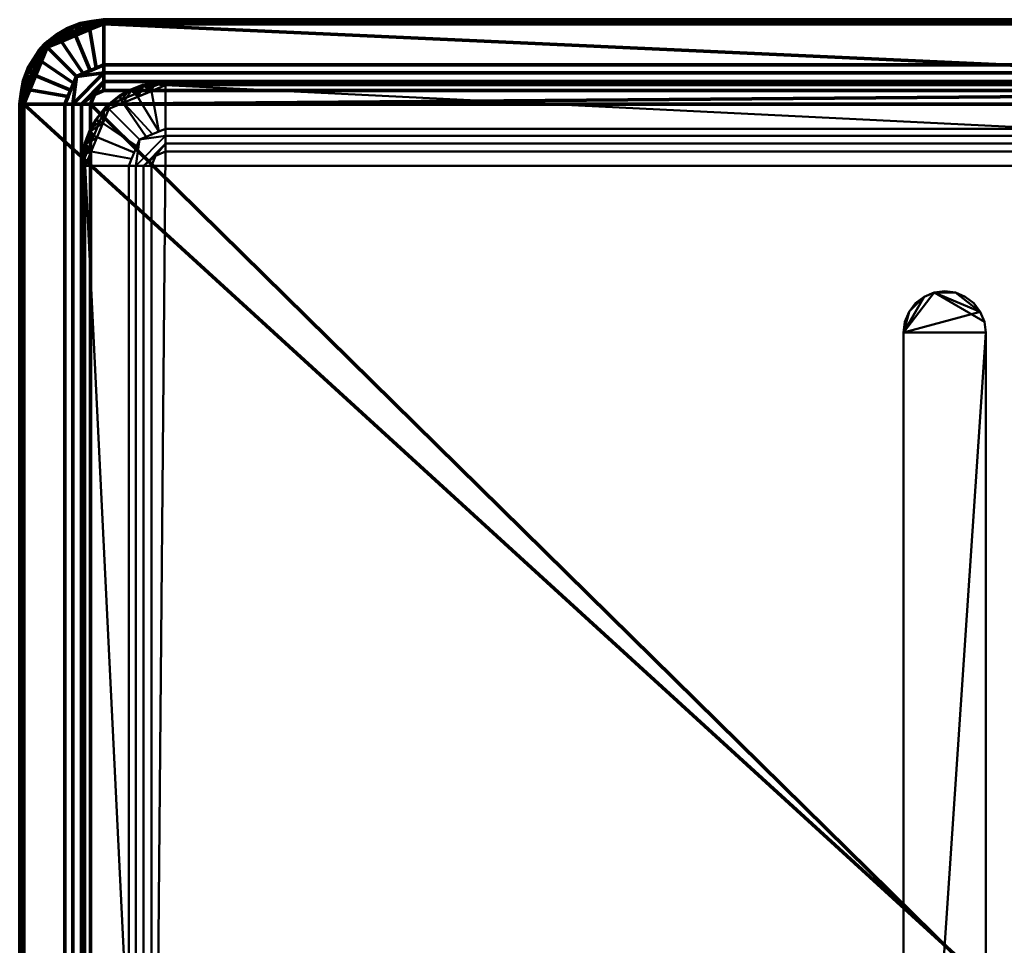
# Model space of a CAD drawing. Header units: millimetres. Extents: x -225 to 225, y -225 to 225.
# Tile 3 of 4: x -225 to 15, y 0 to 225. Entities that reach past the tile are written whole.
import ezdxf

# ---------------------------------------------------------------- set-up
doc = ezdxf.new("R2010")
doc.units = ezdxf.units.MM
doc.layers.add('I-FURN', color=30, linetype='Continuous', lineweight=70)

# ---------------------------------------------------------------- blocks, each defined once
blk = doc.blocks.new('FamilyGeomCombination_249807-_3D_')
at = {"layer": 'I-FURN'}
mesh = blk.add_polyface(dxfattribs=at)
corners = [(-225, 204.5, 384), (-225, 204.5, 389.03), (-219, 219, 389.03), (-204.5, 225, 389.03), (-204.5, 225, 384), (-219, 219, 384), (-222, 211.75, 389.03), (-222, 211.75, 384), (-223.16, 208.95, 384), (-213.4, 221.32, 389.03), (-211.75, 222, 384), (-215.37, 220.5, 384), (-220.5, 215.37, 384), (-220.5, 215.37, 389.03), (-223.5, 208.12, 389.03), (-208.95, 223.16, 389.03), (-208.12, 223.5, 384)]
mesh.append_faces([[corners[k] for k in face] for face in [(16, 15, 3, 4), (14, 8, 0, 1)]], dxfattribs={"vtx0": -1})
mesh.append_faces([[corners[k] for k in face] for face in [(6, 7, 8, 14)]], dxfattribs={"vtx0": -1, "vtx2": -1})
mesh.append_faces([[corners[k] for k in face] for face in [(16, 10, 15)]], dxfattribs={"vtx1": -1, "vtx2": -1})
mesh.append_faces([[corners[k] for k in face] for face in [(10, 11, 9, 15), (6, 13, 12, 7), (11, 5, 2, 9), (13, 2, 5, 12)]], dxfattribs={"vtx1": -1, "vtx3": -1})
mesh = blk.add_polyface(dxfattribs=at)
corners = [(-214.01, 204.5, 376.01), (-225, 204.5, 384), (-219, 219, 384), (-204.5, 225, 384), (-204.5, 214.01, 376.01), (-211.22, 211.22, 376.01), (-222, 211.75, 384), (-212.62, 207.86, 376.01), (-213.24, 206.36, 376.01), (-211.75, 222, 384), (-207.86, 212.62, 376.01), (-209.54, 211.92, 376.01), (-211.92, 209.54, 376.01), (-220.5, 215.37, 384), (-223.5, 208.12, 384), (-206.36, 213.24, 376.01), (-208.12, 223.5, 384), (-215.37, 220.5, 384)]
mesh.append_faces([[corners[k] for k in face] for face in [(14, 8, 0, 1)]], dxfattribs={"vtx0": -1})
mesh.append_faces([[corners[k] for k in face] for face in [(11, 17, 9, 10), (6, 7, 8, 14)]], dxfattribs={"vtx0": -1, "vtx2": -1})
mesh.append_faces([[corners[k] for k in face] for face in [(4, 15, 16, 3)]], dxfattribs={"vtx1": -1})
mesh.append_faces([[corners[k] for k in face] for face in [(6, 13, 12, 7), (13, 2, 5, 12), (11, 5, 2, 17), (15, 10, 9, 16)]], dxfattribs={"vtx1": -1, "vtx3": -1})
mesh = blk.add_polyface(dxfattribs=at)
corners = [(-204.5, 225, 389.03), (-219, 219, 389.03), (-225, 204.5, 389.03), (-224.97, 204.5, 389.28), (-224.87, 204.5, 389.52), (-224.72, 204.5, 389.72), (-224.52, 204.5, 389.87), (-224.28, 204.5, 389.97), (-224.03, 204.5, 390), (-218.31, 218.31, 390), (-204.5, 224.03, 390), (-204.5, 224.28, 389.97), (-204.5, 224.52, 389.87), (-204.5, 224.72, 389.72), (-204.5, 224.87, 389.52), (-204.5, 224.97, 389.28), (-221.14, 211.48, 390), (-222.11, 211.48, 389.03), (-211.48, 222.11, 389.03), (-211.48, 221.14, 390), (-223.9, 210.01, 389.76), (-210.01, 223.9, 389.76), (-223.55, 207.99, 389.03), (-207.99, 223.55, 389.03), (-222.58, 207.99, 390), (-224.6, 207.48, 389.6), (-207.99, 222.58, 390), (-207.48, 224.6, 389.6), (-224.22, 207.48, 389.91), (-207.48, 224.22, 389.91), (-221.2, 215.87, 389.73), (-215.87, 221.2, 389.73), (-224.1, 210.25, 389.39), (-220.55, 215.24, 389.03), (-222.76, 213.6, 389.47), (-210.25, 224.1, 389.39), (-215.24, 220.55, 389.03), (-213.6, 222.76, 389.47), (-222.7, 213.02, 389.82), (-213.02, 222.7, 389.82), (-220.34, 217.4, 389.4), (-218.76, 218.76, 389.76), (-218.22, 219.61, 389.43), (-219.72, 214.9, 390), (-214.9, 219.72, 390), (-216, 221.37, 389.41)]
mesh.append_faces([[corners[k] for k in face] for face in [(12, 29, 11), (6, 25, 5), (15, 27, 14), (5, 25, 4), (16, 20, 24), (8, 28, 7), (10, 29, 26), (22, 32, 17), (36, 37, 18), (19, 39, 44), (43, 38, 16), (9, 41, 43)]], dxfattribs={"vtx0": -1, "vtx1": -1})
mesh.append_faces([[corners[k] for k in face] for face in [(38, 30, 34), (32, 25, 20), (17, 32, 34), (6, 28, 25), (25, 32, 22), (3, 25, 22), (21, 27, 35), (36, 45, 37), (29, 12, 27), (21, 37, 39), (20, 25, 28), (30, 43, 41), (27, 21, 29), (15, 23, 27), (24, 20, 28), (21, 26, 29), (42, 1, 40), (35, 37, 21), (40, 41, 42), (20, 38, 34), (20, 34, 32), (34, 30, 40), (23, 35, 27), (35, 18, 37), (37, 31, 39), (20, 16, 38), (41, 44, 31), (39, 31, 44), (19, 21, 39), (34, 40, 33), (40, 30, 41), (38, 43, 30), (41, 31, 42), (45, 31, 37), (36, 42, 45), (42, 31, 45)]], dxfattribs={"vtx0": -1, "vtx1": -1, "vtx2": -1})
mesh.append_faces([[corners[k] for k in face] for face in [(35, 23, 18), (29, 10, 11), (28, 8, 24), (27, 13, 14), (41, 9, 44), (21, 19, 26), (40, 1, 33)]], dxfattribs={"vtx0": -1, "vtx2": -1})
mesh.append_faces([[corners[k] for k in face] for face in [(3, 4, 25), (6, 7, 28), (12, 13, 27), (33, 17, 34), (36, 1, 42)]], dxfattribs={"vtx1": -1, "vtx2": -1})
mesh.append_faces([[corners[k] for k in face] for face in [(15, 0, 23), (22, 2, 3)]], dxfattribs={"vtx2": -1})
mesh = blk.add_polyface(dxfattribs=at)
corners = [(204.5, 224.03, 390), (-204.5, 224.03, 390), (-218.31, 218.31, 390), (-224.03, 204.5, 390), (-224.03, -204.5, 390), (-218.31, -218.31, 390), (-204.5, -224.03, 390), (204.5, -224.03, 390), (218.31, -218.31, 390), (224.03, -204.5, 390), (224.03, 204.5, 390), (218.31, 218.31, 390)]
mesh.append_faces([[corners[k] for k in face] for face in [(10, 3, 9)]], dxfattribs={"vtx0": -1, "vtx1": -1})
mesh.append_faces([[corners[k] for k in face] for face in [(9, 3, 4, 6)]], dxfattribs={"vtx0": -1, "vtx2": -1, "vtx3": -1})
mesh.append_faces([[corners[k] for k in face] for face in [(4, 5, 6), (7, 8, 9, 6)]], dxfattribs={"vtx2": -1})
mesh.append_faces([[corners[k] for k in face] for face in [(1, 2, 3, 10)]], dxfattribs={"vtx2": -1, "vtx3": -1})
mesh.append_faces([[corners[k] for k in face] for face in [(10, 11, 0, 1)]], dxfattribs={"vtx3": -1})
mesh = blk.add_polyface(dxfattribs=at)
corners = [(204.5, 225, 389.03), (204.5, 225, 384), (-204.5, 225, 384), (-204.5, 225, 389.03)]
mesh.append_faces([[corners[k] for k in face] for face in [(2, 3, 0, 1)]])
mesh = blk.add_polyface(dxfattribs=at)
corners = [(204.5, 225, 384), (204.5, 214.01, 376.01), (-204.5, 214.01, 376.01), (-204.5, 225, 384)]
mesh.append_faces([[corners[k] for k in face] for face in [(2, 3, 0, 1)]])
mesh = blk.add_polyface(dxfattribs=at)
corners = [(204.5, 225, 389.03), (-204.5, 225, 389.03), (-204.5, 224.97, 389.28), (-204.5, 224.87, 389.52), (-204.5, 224.72, 389.72), (-204.5, 224.52, 389.87), (-204.5, 224.28, 389.97), (-204.5, 224.03, 390), (204.5, 224.03, 390), (204.5, 224.28, 389.97), (204.5, 224.52, 389.87), (204.5, 224.72, 389.72), (204.5, 224.87, 389.52), (204.5, 224.97, 389.28)]
mesh.append_faces([[corners[k] for k in face] for face in [(8, 9, 6, 7)]], dxfattribs={"vtx1": -1})
mesh.append_faces([[corners[k] for k in face] for face in [(9, 10, 5, 6), (4, 5, 10, 11), (12, 13, 2, 3), (3, 4, 11, 12)]], dxfattribs={"vtx1": -1, "vtx3": -1})
mesh.append_faces([[corners[k] for k in face] for face in [(13, 0, 1, 2)]], dxfattribs={"vtx3": -1})
mesh = blk.add_polyface(dxfattribs=at)
corners = [(-214.01, 204.5, 376.01), (-211.22, 211.22, 376.01), (-204.5, 214.01, 376.01), (-204.5, 212.1, 374.91), (-204.5, 210, 374.23), (-204.5, 207.81, 374), (-206.84, 206.84, 374), (-207.81, 204.5, 374), (-210, 204.5, 374.23), (-212.1, 204.5, 374.91)]
mesh.append_faces([[corners[k] for k in face] for face in [(4, 6, 8), (9, 1, 3)]], dxfattribs={"vtx0": -1, "vtx1": -1, "vtx2": -1})
mesh.append_faces([[corners[k] for k in face] for face in [(4, 8, 9, 3)]], dxfattribs={"vtx0": -1, "vtx2": -1})
mesh.append_faces([[corners[k] for k in face] for face in [(7, 8, 6), (5, 6, 4)]], dxfattribs={"vtx1": -1})
mesh.append_faces([[corners[k] for k in face] for face in [(9, 0, 1), (1, 2, 3)]], dxfattribs={"vtx2": -1})
mesh = blk.add_polyface(dxfattribs=at)
corners = [(-204.5, 214.01, 376.01), (204.5, 214.01, 376.01), (204.5, 212.1, 374.91), (204.5, 210, 374.23), (204.5, 207.81, 374), (-204.5, 207.81, 374), (-204.5, 210, 374.23), (-204.5, 212.1, 374.91)]
mesh.append_faces([[corners[k] for k in face] for face in [(1, 2, 7, 0)]], dxfattribs={"vtx1": -1})
mesh.append_faces([[corners[k] for k in face] for face in [(6, 7, 2, 3)]], dxfattribs={"vtx1": -1, "vtx3": -1})
mesh.append_faces([[corners[k] for k in face] for face in [(3, 4, 5, 6)]], dxfattribs={"vtx3": -1})
mesh = blk.add_polyface(dxfattribs=at)
corners = [(-207.81, -204.5, 374), (-207.81, 204.5, 374), (-206.84, 206.84, 374), (-204.5, 207.81, 374), (204.5, 207.81, 374), (206.84, 206.84, 374), (207.81, 204.5, 374), (207.81, -204.5, 374), (206.84, -206.84, 374), (204.5, -207.81, 374), (-204.5, -207.81, 374), (-206.84, -206.84, 374)]
mesh.append_faces([[corners[k] for k in face] for face in [(0, 10, 11)]], dxfattribs={"vtx0": -1})
mesh.append_faces([[corners[k] for k in face] for face in [(7, 1, 4)]], dxfattribs={"vtx0": -1, "vtx1": -1, "vtx2": -1})
mesh.append_faces([[corners[k] for k in face] for face in [(0, 1, 7, 10)]], dxfattribs={"vtx1": -1, "vtx2": -1, "vtx3": -1})
mesh.append_faces([[corners[k] for k in face] for face in [(1, 2, 3, 4), (4, 5, 6, 7), (7, 8, 9, 10)]], dxfattribs={"vtx3": -1})
mesh = blk.add_polyface(dxfattribs=at)
corners = [(-225, -204.5, 384), (-225, -204.5, 389.03), (-225, 204.5, 389.03), (-225, 204.5, 384)]
mesh.append_faces([[corners[k] for k in face] for face in [(0, 1, 2, 3)]])
mesh = blk.add_polyface(dxfattribs=at)
corners = [(-214.01, -204.5, 376.01), (-225, -204.5, 384), (-225, 204.5, 384), (-214.01, 204.5, 376.01)]
mesh.append_faces([[corners[k] for k in face] for face in [(0, 1, 2, 3)]])
mesh = blk.add_polyface(dxfattribs=at)
corners = [(-225, 204.5, 389.03), (-225, -204.5, 389.03), (-224.97, -204.5, 389.28), (-224.87, -204.5, 389.52), (-224.72, -204.5, 389.72), (-224.52, -204.5, 389.87), (-224.28, -204.5, 389.97), (-224.03, -204.5, 390), (-224.03, 204.5, 390), (-224.28, 204.5, 389.97), (-224.52, 204.5, 389.87), (-224.72, 204.5, 389.72), (-224.87, 204.5, 389.52), (-224.97, 204.5, 389.28)]
mesh.append_faces([[corners[k] for k in face] for face in [(8, 9, 6, 7)]], dxfattribs={"vtx1": -1})
mesh.append_faces([[corners[k] for k in face] for face in [(9, 10, 5, 6), (4, 5, 10, 11), (12, 13, 2, 3), (3, 4, 11, 12)]], dxfattribs={"vtx1": -1, "vtx3": -1})
mesh.append_faces([[corners[k] for k in face] for face in [(13, 0, 1, 2)]], dxfattribs={"vtx3": -1})
mesh = blk.add_polyface(dxfattribs=at)
corners = [(-214.01, -204.5, 376.01), (-214.01, 204.5, 376.01), (-212.1, 204.5, 374.91), (-210, 204.5, 374.23), (-207.81, 204.5, 374), (-207.81, -204.5, 374), (-210, -204.5, 374.23), (-212.1, -204.5, 374.91)]
mesh.append_faces([[corners[k] for k in face] for face in [(1, 2, 7, 0)]], dxfattribs={"vtx1": -1})
mesh.append_faces([[corners[k] for k in face] for face in [(6, 7, 2, 3)]], dxfattribs={"vtx1": -1, "vtx3": -1})
mesh.append_faces([[corners[k] for k in face] for face in [(3, 4, 5, 6)]], dxfattribs={"vtx3": -1})
blk = doc.blocks.new('FamilyGeomCombination_250634-_3D_')
at = {"layer": 'I-FURN', "lineweight": 40}
mesh = blk.add_polyface(dxfattribs=at)
corners = [(-210, 189.5, 15.04), (-209.97, 189.5, 15.28), (-209.87, 189.5, 15.51), (-209.72, 189.5, 15.71), (-209.53, 189.5, 15.86), (-209.3, 189.5, 15.95), (-209.06, 189.5, 15.98), (-203.33, 203.33, 15.98), (-189.5, 209.06, 15.98), (-189.5, 209.3, 15.95), (-189.5, 209.53, 15.86), (-189.5, 209.72, 15.71), (-189.5, 209.87, 15.51), (-189.5, 209.97, 15.28), (-189.5, 210, 15.04), (-204, 204, 15.04), (-206.24, 196.29, 15.98), (-207.19, 196.29, 15.04), (-196.29, 207.19, 15.04), (-196.29, 206.24, 15.98), (-208.95, 194.86, 15.75), (-194.86, 208.95, 15.75), (-208.59, 192.9, 15.04), (-192.9, 208.59, 15.04), (-207.65, 192.9, 15.98), (-209.61, 192.39, 15.59), (-192.9, 207.65, 15.98), (-192.39, 209.61, 15.59), (-209.24, 192.4, 15.89), (-192.4, 209.24, 15.89), (-206.28, 200.78, 15.71), (-200.78, 206.28, 15.71), (-209.15, 195.1, 15.39), (-205.59, 200.14, 15.04), (-207.85, 198.4, 15.47), (-195.1, 209.15, 15.39), (-200.14, 205.59, 15.04), (-198.4, 207.85, 15.47), (-207.74, 197.91, 15.82), (-197.91, 207.74, 15.82), (-204.79, 199.81, 15.98), (-199.81, 204.79, 15.98), (-203.88, 203.88, 15.58), (-204.42, 202.81, 15.88), (-206.58, 200.7, 15.4), (-200.7, 206.58, 15.4)]
mesh.append_faces([[corners[k] for k in face] for face in [(10, 29, 9), (16, 20, 24), (3, 25, 2), (13, 27, 12), (6, 28, 5), (8, 29, 26), (22, 32, 17), (36, 37, 18)]], dxfattribs={"vtx0": -1, "vtx1": -1})
mesh.append_faces([[corners[k] for k in face] for face in [(1, 25, 22), (4, 28, 25), (32, 25, 20), (30, 34, 38), (25, 32, 22), (34, 17, 32), (37, 45, 31), (21, 27, 35), (21, 37, 39), (13, 23, 27), (20, 25, 28), (27, 21, 29), (10, 27, 29), (24, 20, 28), (21, 26, 29), (43, 31, 42), (35, 37, 21), (44, 42, 15), (20, 38, 34), (20, 34, 32), (44, 34, 30), (23, 35, 27), (35, 18, 37), (15, 42, 45), (37, 31, 39), (20, 16, 38), (38, 40, 30), (39, 31, 41), (19, 21, 39), (43, 41, 31), (43, 42, 30), (42, 31, 45), (40, 43, 30), (42, 44, 30), (33, 34, 44), (37, 36, 45)]], dxfattribs={"vtx0": -1, "vtx1": -1, "vtx2": -1})
mesh.append_faces([[corners[k] for k in face] for face in [(28, 6, 24), (35, 23, 18), (28, 4, 5), (29, 8, 9), (21, 19, 26), (27, 11, 12), (38, 16, 40), (39, 41, 19), (43, 40, 7), (43, 7, 41), (45, 36, 15)]], dxfattribs={"vtx0": -1, "vtx2": -1})
mesh.append_faces([[corners[k] for k in face] for face in [(3, 4, 25), (10, 11, 27), (1, 2, 25), (33, 17, 34), (15, 33, 44)]], dxfattribs={"vtx1": -1, "vtx2": -1})
mesh.append_faces([[corners[k] for k in face] for face in [(13, 14, 23), (22, 0, 1)]], dxfattribs={"vtx2": -1})
mesh = blk.add_polyface(dxfattribs=at)
corners = [(-210, 189.5, 10), (-210, 189.5, 15.04), (-204, 204, 15.04), (-189.5, 210, 15.04), (-189.5, 210, 10), (-204, 204, 10), (-207, 196.75, 15.04), (-207, 196.75, 10), (-208.16, 193.95, 10), (-198.4, 206.32, 15.04), (-196.75, 207, 10), (-200.37, 205.5, 10), (-205.5, 200.37, 10), (-205.5, 200.37, 15.04), (-208.5, 193.12, 15.04), (-193.95, 208.16, 15.04), (-193.12, 208.5, 10)]
mesh.append_faces([[corners[k] for k in face] for face in [(16, 15, 3, 4), (14, 8, 0, 1)]], dxfattribs={"vtx0": -1})
mesh.append_faces([[corners[k] for k in face] for face in [(6, 7, 8, 14)]], dxfattribs={"vtx0": -1, "vtx2": -1})
mesh.append_faces([[corners[k] for k in face] for face in [(16, 10, 15)]], dxfattribs={"vtx1": -1, "vtx2": -1})
mesh.append_faces([[corners[k] for k in face] for face in [(10, 11, 9, 15), (6, 13, 12, 7), (11, 5, 2, 9), (13, 2, 5, 12)]], dxfattribs={"vtx1": -1, "vtx3": -1})
mesh = blk.add_polyface(dxfattribs=at)
corners = [(-198.48, 189.5, 1.77), (-210, 189.5, 10), (-204, 204, 10), (-189.5, 210, 10), (-189.5, 198.48, 1.77), (-195.85, 195.85, 1.77), (-207, 196.75, 10), (-197.17, 192.68, 1.77), (-197.79, 191.17, 1.77), (-196.75, 207, 10), (-192.68, 197.17, 1.77), (-194.26, 196.51, 1.77), (-196.51, 194.26, 1.77), (-205.5, 200.37, 10), (-208.5, 193.12, 10), (-191.17, 197.79, 1.77), (-193.12, 208.5, 10), (-200.37, 205.5, 10)]
mesh.append_faces([[corners[k] for k in face] for face in [(10, 17, 9, 15), (8, 14, 6, 7), (15, 9, 16), (17, 10, 11)]], dxfattribs={"vtx0": -1, "vtx2": -1})
mesh.append_faces([[corners[k] for k in face] for face in [(6, 13, 12, 7), (13, 2, 5, 12), (11, 5, 2, 17)]], dxfattribs={"vtx1": -1, "vtx3": -1})
mesh.append_faces([[corners[k] for k in face] for face in [(0, 1, 14, 8)]], dxfattribs={"vtx2": -1})
mesh.append_faces([[corners[k] for k in face] for face in [(16, 3, 4, 15)]], dxfattribs={"vtx3": -1})
mesh = blk.add_polyface(dxfattribs=at)
corners = [(209.06, 189.5, 15.98), (203.33, 203.33, 15.98), (189.5, 209.06, 15.98), (-189.5, 209.06, 15.98), (-203.33, 203.33, 15.98), (-209.06, 189.5, 15.98), (-209.06, -189.5, 15.98), (-203.33, -203.33, 15.98), (-189.5, -209.06, 15.98), (189.5, -209.06, 15.98), (203.33, -203.33, 15.98), (209.06, -189.5, 15.98)]
mesh.append_faces([[corners[k] for k in face] for face in [(5, 8, 9, 0)]], dxfattribs={"vtx0": -1, "vtx2": -1, "vtx3": -1})
mesh.append_faces([[corners[k] for k in face] for face in [(6, 7, 8, 5)]], dxfattribs={"vtx2": -1})
mesh.append_faces([[corners[k] for k in face] for face in [(3, 4, 5, 0)]], dxfattribs={"vtx2": -1, "vtx3": -1})
mesh.append_faces([[corners[k] for k in face] for face in [(9, 10, 11, 0), (0, 1, 2, 3)]], dxfattribs={"vtx3": -1})
mesh = blk.add_polyface(dxfattribs=at)
corners = [(189.5, 209.06, 15.98), (189.5, 209.3, 15.95), (189.5, 209.53, 15.86), (189.5, 209.72, 15.71), (189.5, 209.87, 15.51), (189.5, 209.97, 15.28), (189.5, 210, 15.04), (-189.5, 210, 15.04), (-189.5, 209.97, 15.28), (-189.5, 209.87, 15.51), (-189.5, 209.72, 15.71), (-189.5, 209.53, 15.86), (-189.5, 209.3, 15.95), (-189.5, 209.06, 15.98)]
mesh.append_faces([[corners[k] for k in face] for face in [(0, 1, 12, 13)]], dxfattribs={"vtx1": -1})
mesh.append_faces([[corners[k] for k in face] for face in [(1, 2, 11, 12), (10, 11, 2, 3), (4, 5, 8, 9), (9, 10, 3, 4)]], dxfattribs={"vtx1": -1, "vtx3": -1})
mesh.append_faces([[corners[k] for k in face] for face in [(5, 6, 7, 8)]], dxfattribs={"vtx3": -1})
mesh = blk.add_polyface(dxfattribs=at)
corners = [(189.5, 210, 15.04), (189.5, 210, 10), (-189.5, 210, 10), (-189.5, 210, 15.04)]
mesh.append_faces([[corners[k] for k in face] for face in [(1, 2, 3, 0)]])
mesh = blk.add_polyface(dxfattribs=at)
corners = [(189.5, 210, 10), (189.5, 198.48, 1.77), (-189.5, 198.48, 1.77), (-189.5, 210, 10)]
mesh.append_faces([[corners[k] for k in face] for face in [(2, 3, 0, 1)]])
mesh = blk.add_polyface(dxfattribs=at)
corners = [(-192.95, 189.5), (-194.9, 189.5, 0.2), (-196.78, 189.5, 0.8), (-198.48, 189.5, 1.77), (-195.85, 195.85, 1.77), (-189.5, 198.48, 1.77), (-189.5, 196.78, 0.8), (-189.5, 194.9, 0.2), (-189.5, 192.95), (-191.94, 191.94)]
mesh.append_faces([[corners[k] for k in face] for face in [(7, 9, 1), (2, 4, 6)]], dxfattribs={"vtx0": -1, "vtx1": -1, "vtx2": -1})
mesh.append_faces([[corners[k] for k in face] for face in [(7, 1, 2, 6)]], dxfattribs={"vtx0": -1, "vtx2": -1})
mesh.append_faces([[corners[k] for k in face] for face in [(0, 1, 9), (8, 9, 7)]], dxfattribs={"vtx1": -1})
mesh.append_faces([[corners[k] for k in face] for face in [(2, 3, 4), (4, 5, 6)]], dxfattribs={"vtx2": -1})
mesh = blk.add_polyface(dxfattribs=at)
corners = [(189.5, 198.48, 1.77), (189.5, 196.78, 0.8), (189.5, 194.9, 0.2), (189.5, 192.95), (-189.5, 192.95), (-189.5, 194.9, 0.2), (-189.5, 196.78, 0.8), (-189.5, 198.48, 1.77)]
mesh.append_faces([[corners[k] for k in face] for face in [(0, 1, 6, 7)]], dxfattribs={"vtx1": -1})
mesh.append_faces([[corners[k] for k in face] for face in [(5, 6, 1, 2)]], dxfattribs={"vtx1": -1, "vtx3": -1})
mesh.append_faces([[corners[k] for k in face] for face in [(2, 3, 4, 5)]], dxfattribs={"vtx3": -1})
mesh = blk.add_polyface(dxfattribs=at)
corners = [(189.5, 192.95), (191.94, 191.94), (192.95, 189.5), (192.95, -189.5), (191.94, -191.94), (189.5, -192.95), (-189.5, -192.95), (-191.94, -191.94), (-192.95, -189.5), (-192.95, 189.5), (-191.94, 191.94), (-189.5, 192.95)]
mesh.append_faces([[corners[k] for k in face] for face in [(0, 3, 8, 11)]], dxfattribs={"vtx0": -1, "vtx1": -1, "vtx2": -1})
mesh.append_faces([[corners[k] for k in face] for face in [(9, 10, 11, 8)]], dxfattribs={"vtx2": -1})
mesh.append_faces([[corners[k] for k in face] for face in [(6, 7, 8, 3)]], dxfattribs={"vtx2": -1, "vtx3": -1})
mesh.append_faces([[corners[k] for k in face] for face in [(3, 4, 5, 6), (0, 1, 2, 3)]], dxfattribs={"vtx3": -1})
mesh = blk.add_polyface(dxfattribs=at)
corners = [(-210, -189.5, 15.04), (-209.97, -189.5, 15.28), (-209.87, -189.5, 15.51), (-209.72, -189.5, 15.71), (-209.53, -189.5, 15.86), (-209.3, -189.5, 15.95), (-209.06, -189.5, 15.98), (-209.06, 189.5, 15.98), (-209.3, 189.5, 15.95), (-209.53, 189.5, 15.86), (-209.72, 189.5, 15.71), (-209.87, 189.5, 15.51), (-209.97, 189.5, 15.28), (-210, 189.5, 15.04)]
mesh.append_faces([[corners[k] for k in face] for face in [(7, 8, 5, 6)]], dxfattribs={"vtx1": -1})
mesh.append_faces([[corners[k] for k in face] for face in [(8, 9, 4, 5), (3, 4, 9, 10), (11, 12, 1, 2), (2, 3, 10, 11)]], dxfattribs={"vtx1": -1, "vtx3": -1})
mesh.append_faces([[corners[k] for k in face] for face in [(12, 13, 0, 1)]], dxfattribs={"vtx3": -1})
mesh = blk.add_polyface(dxfattribs=at)
corners = [(-210, -189.5, 10), (-210, -189.5, 15.04), (-210, 189.5, 15.04), (-210, 189.5, 10)]
mesh.append_faces([[corners[k] for k in face] for face in [(3, 0, 1, 2)]])
mesh = blk.add_polyface(dxfattribs=at)
corners = [(-198.48, -189.5, 1.77), (-210, -189.5, 10), (-210, 189.5, 10), (-198.48, 189.5, 1.77)]
mesh.append_faces([[corners[k] for k in face] for face in [(3, 0, 1, 2)]])
mesh = blk.add_polyface(dxfattribs=at)
corners = [(-192.95, -189.5), (-194.9, -189.5, 0.2), (-196.78, -189.5, 0.8), (-198.48, -189.5, 1.77), (-198.48, 189.5, 1.77), (-196.78, 189.5, 0.8), (-194.9, 189.5, 0.2), (-192.95, 189.5)]
mesh.append_faces([[corners[k] for k in face] for face in [(4, 5, 2, 3)]], dxfattribs={"vtx1": -1})
mesh.append_faces([[corners[k] for k in face] for face in [(1, 2, 5, 6)]], dxfattribs={"vtx1": -1, "vtx3": -1})
mesh.append_faces([[corners[k] for k in face] for face in [(6, 7, 0, 1)]], dxfattribs={"vtx3": -1})

msp = doc.modelspace()

# ---------------------------------------------------------------- block references
at = {"layer": 'I-FURN'}
msp.add_blockref('FamilyGeomCombination_249807-_3D_', (0, 0), dxfattribs=at)
at = {"layer": 'I-FURN', "lineweight": 40}
msp.add_blockref('FamilyGeomCombination_250634-_3D_', (0, 0), dxfattribs=at)

# ---------------------------------------------------------------- meshes
mesh = msp.add_polyface(dxfattribs=at)
corners = [(10, -149, 374), (10, 149, 374), (9.66, 151.59, 374), (8.66, 154, 374), (7.07, 156.07, 374), (5, 157.66, 374), (2.59, 158.66, 374), (0, 159, 374), (-2.59, 158.66, 374), (-5, 157.66, 374), (-7.07, 156.07, 374), (-8.66, 154, 374), (-9.66, 151.59, 374), (-10, 149, 374), (-10, -149, 374), (-9.66, -151.59, 374), (-8.66, -154, 374), (-7.07, -156.07, 374), (-5, -157.66, 374), (-2.59, -158.66, 374), (0, -159, 374), (2.59, -158.66, 374), (5, -157.66, 374), (7.07, -156.07, 374), (8.66, -154, 374), (9.66, -151.59, 374)]
mesh.append_faces([[corners[k] for k in face] for face in [(19, 17, 18)]], dxfattribs={"vtx0": -1})
mesh.append_faces([[corners[k] for k in face] for face in [(8, 3, 6, 7)]], dxfattribs={"vtx0": -1, "vtx1": -1})
mesh.append_faces([[corners[k] for k in face] for face in [(19, 23, 0, 15)]], dxfattribs={"vtx0": -1, "vtx1": -1, "vtx2": -1, "vtx3": -1})
mesh.append_faces([[corners[k] for k in face] for face in [(1, 13, 14)]], dxfattribs={"vtx0": -1, "vtx2": -1})
mesh.append_faces([[corners[k] for k in face] for face in [(13, 1, 2, 3)]], dxfattribs={"vtx0": -1, "vtx3": -1})
mesh.append_faces([[corners[k] for k in face] for face in [(10, 11, 9)]], dxfattribs={"vtx1": -1})
mesh.append_faces([[corners[k] for k in face] for face in [(8, 9, 13, 3)]], dxfattribs={"vtx1": -1, "vtx2": -1, "vtx3": -1})
mesh.append_faces([[corners[k] for k in face] for face in [(14, 15, 0, 1)]], dxfattribs={"vtx1": -1, "vtx3": -1})
mesh.append_faces([[corners[k] for k in face] for face in [(24, 25, 0, 23), (19, 20, 21), (4, 5, 6, 3)]], dxfattribs={"vtx2": -1})
mesh.append_faces([[corners[k] for k in face] for face in [(21, 22, 23, 19), (15, 16, 17, 19), (11, 12, 13, 9)]], dxfattribs={"vtx2": -1, "vtx3": -1})
mesh = msp.add_polyface(dxfattribs=at)
corners = [(10, -149, 15.98), (9.66, -151.59, 15.98), (8.66, -154, 15.98), (7.07, -156.07, 15.98), (5, -157.66, 15.98), (2.59, -158.66, 15.98), (0, -159, 15.98), (-2.59, -158.66, 15.98), (-5, -157.66, 15.98), (-7.07, -156.07, 15.98), (-8.66, -154, 15.98), (-9.66, -151.59, 15.98), (-10, -149, 15.98), (-10, 149, 15.98), (-9.66, 151.59, 15.98), (-8.66, 154, 15.98), (-7.07, 156.07, 15.98), (-5, 157.66, 15.98), (-2.59, 158.66, 15.98), (0, 159, 15.98), (2.59, 158.66, 15.98), (5, 157.66, 15.98), (7.07, 156.07, 15.98), (8.66, 154, 15.98), (9.66, 151.59, 15.98), (10, 149, 15.98)]
mesh.append_faces([[corners[k] for k in face] for face in [(3, 0, 1, 2), (11, 9, 10)]], dxfattribs={"vtx0": -1})
mesh.append_faces([[corners[k] for k in face] for face in [(0, 7, 12, 25)]], dxfattribs={"vtx0": -1, "vtx1": -1, "vtx2": -1})
mesh.append_faces([[corners[k] for k in face] for face in [(7, 0, 3, 5)]], dxfattribs={"vtx0": -1, "vtx1": -1, "vtx2": -1, "vtx3": -1})
mesh.append_faces([[corners[k] for k in face] for face in [(25, 12, 13)]], dxfattribs={"vtx0": -1, "vtx2": -1})
mesh.append_faces([[corners[k] for k in face] for face in [(18, 24, 25, 13)]], dxfattribs={"vtx0": -1, "vtx2": -1, "vtx3": -1})
mesh.append_faces([[corners[k] for k in face] for face in [(16, 17, 15), (8, 9, 7)]], dxfattribs={"vtx1": -1})
mesh.append_faces([[corners[k] for k in face] for face in [(23, 24, 18, 20), (17, 18, 13, 15), (11, 12, 7, 9)]], dxfattribs={"vtx1": -1, "vtx2": -1, "vtx3": -1})
mesh.append_faces([[corners[k] for k in face] for face in [(18, 19, 20), (13, 14, 15), (3, 4, 5), (5, 6, 7)]], dxfattribs={"vtx2": -1})
mesh.append_faces([[corners[k] for k in face] for face in [(20, 21, 22, 23)]], dxfattribs={"vtx3": -1})
mesh = msp.add_polyface(dxfattribs=at)
corners = [(-10, 149, 374), (-9.66, 151.59, 374), (-8.66, 154, 374), (-7.07, 156.07, 374), (-5, 157.66, 374), (-2.59, 158.66, 374), (0, 159, 374), (2.59, 158.66, 374), (5, 157.66, 374), (7.07, 156.07, 374), (8.66, 154, 374), (9.66, 151.59, 374), (10, 149, 374), (10, 149, 15.98), (9.66, 151.59, 15.98), (8.66, 154, 15.98), (7.07, 156.07, 15.98), (5, 157.66, 15.98), (2.59, 158.66, 15.98), (0, 159, 15.98), (-2.59, 158.66, 15.98), (-5, 157.66, 15.98), (-7.07, 156.07, 15.98), (-8.66, 154, 15.98), (-9.66, 151.59, 15.98), (-10, 149, 15.98)]
mesh.append_faces([[corners[k] for k in face] for face in [(1, 24, 25, 0)]], dxfattribs={"vtx0": -1})
mesh.append_faces([[corners[k] for k in face] for face in [(11, 14, 15, 10), (10, 15, 16, 9), (8, 17, 18, 7), (9, 16, 17, 8), (7, 18, 19, 6), (5, 20, 21, 4), (4, 21, 22, 3), (2, 23, 24, 1), (3, 22, 23, 2), (20, 5, 6, 19)]], dxfattribs={"vtx0": -1, "vtx2": -1})
mesh.append_faces([[corners[k] for k in face] for face in [(12, 13, 14, 11)]], dxfattribs={"vtx2": -1})
mesh = msp.add_polyface(dxfattribs=at)
corners = [(-10, -149, 374), (-10, 149, 374), (-10, 149, 15.98), (-10, -149, 15.98)]
mesh.append_faces([[corners[k] for k in face] for face in [(3, 0, 1, 2)]])
mesh = msp.add_polyface(dxfattribs=at)
corners = [(10, 149, 374), (10, -149, 374), (10, -149, 15.98), (10, 149, 15.98)]
mesh.append_faces([[corners[k] for k in face] for face in [(3, 0, 1, 2)]])

doc.saveas('drawing.dxf')
